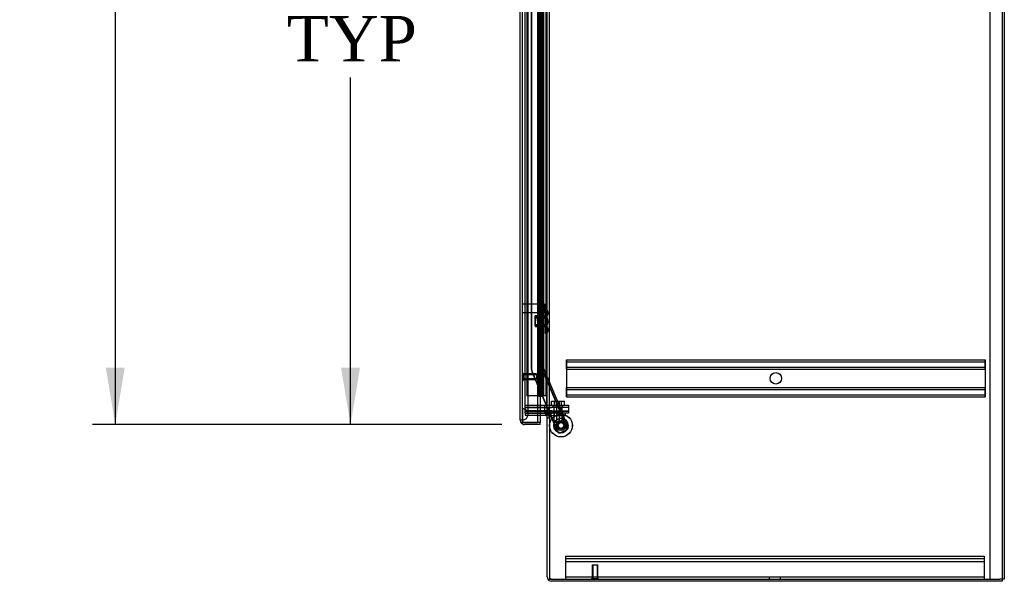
# Model space of a CAD drawing. Header units: inches. Extents: x 1 to 359, y -2 to 239.
# Tile 45 of 53: x 177 to 220, y 58 to 82. Entities that reach past the tile are written whole.
import ezdxf
from ezdxf.enums import TextEntityAlignment as Align
from ezdxf.lldxf.tags import DXFTag

# ---------------------------------------------------------------- set-up
doc = ezdxf.new("R2010")
doc.units = ezdxf.units.IN
doc.header["$MEASUREMENT"] = 0
for name, color, linetype in [('COM53964-3', 7, 'Continuous'), ('COM54746-78', 7, 'Continuous'), ('COM70098', 7, 'Continuous'), ('COM70220', 7, 'Continuous'), ('COM70739-10', 7, 'Continuous'), ('COM70839-6', 7, 'Continuous'), ('COM71196-9', 7, 'Continuous'), ('COM71299-4', 7, 'Continuous'), ('COM71301-4', 7, 'Continuous'), ('Default', 7, 'Continuous'), ('GSK87756', 7, 'Continuous'), ('NTS18147', 7, 'Continuous'), ('NTS86070', 7, 'Continuous'), ('ROL87452', 7, 'Continuous'), ('RVT17786', 7, 'Continuous'), ('SCC180005', 7, 'Continuous'), ('STD26122', 7, 'Continuous'), ('STD26258', 7, 'Continuous'), ('WAF25376', 7, 'Continuous'), ('WAM30038', 7, 'Continuous')]:
    doc.layers.add(name, color=color, linetype=linetype)
doc.styles.add('SEACAD_Times_New_Roman', font='times.ttf')
tags = doc.linetypes.add('HIDDEN2', pattern=[0.1875, 0.125, -0.0625]).pattern_tags.tags
tags[6:7] = [DXFTag(74, 4), DXFTag(75, 0), DXFTag(340, '0'), DXFTag(46, 0.0), DXFTag(50, 0.0), DXFTag(44, 0.0), DXFTag(45, 0.0)]
tags[4:5] = [DXFTag(74, 4), DXFTag(75, 0), DXFTag(340, '0'), DXFTag(46, 0.0), DXFTag(50, 0.0), DXFTag(44, 0.0), DXFTag(45, 0.0)]
doc.dimstyles.new('HAMMOND_(STH_-_540x360)', dxfattribs={"dimtxt": 2, "dimasz": 2.5, "dimexe": 1, "dimexo": 1, "dimgap": 0.5, "dimtad": 0, "dimtih": 1, "dimtoh": 1, "dimzin": 0, "dimdsep": 46, "dimtxsty": 'SEACAD_Times_New_Roman', "dimblk1": '_SE_FILLED', "dimblk2": '_SE_FILLED', "dimsah": 1, "dimcen": 1, "dimadec": 0, "dimazin": 0, "dimtfac": 0.8, "dimtofl": 0, "dimtmove": 0, "dimatfit": 3, "dimfxl": 1, "dimtolj": 1, "dimtzin": 0, "dimarcsym": 0})

# ---------------------------------------------------------------- blocks, each defined once
blk = doc.blocks.new('SE4')
at = {"layer": 'COM53964-3', "color": 7, "linetype": 'HIDDEN2'}
for p, q in [((200.54, 67.472), (200.54, 67.334)), ((200.54, 67.472), (218.915, 67.472)), ((200.541, 67.334), (200.541, 67.472)), ((218.916, 67.472), (218.915, 67.472)), ((218.915, 67.472), (218.915, 67.334)), ((218.916, 67.334), (218.916, 67.472)), ((200.54, 67.377), (218.915, 67.377)), ((200.54, 67.334), (200.54, 65.985)), ((200.54, 67.153), (218.915, 67.153)), ((200.54, 67.058), (218.915, 67.058)), ((200.541, 67.196), (200.541, 67.334)), ((200.541, 67.058), (200.541, 67.196)), ((200.541, 67.058), (200.541, 66.261)), ((218.916, 67.377), (218.915, 67.377)), ((218.915, 67.334), (218.915, 65.985)), ((218.916, 67.153), (218.915, 67.153)), ((218.916, 67.058), (218.915, 67.058)), ((218.916, 67.196), (218.916, 67.334)), ((218.916, 67.058), (218.916, 67.196)), ((218.916, 67.058), (218.916, 66.261)), ((200.54, 66.261), (218.915, 66.261)), ((200.54, 66.166), (218.915, 66.166)), ((200.541, 66.123), (200.541, 66.261)), ((200.541, 65.985), (200.541, 66.123)), ((218.916, 66.261), (218.915, 66.261)), ((218.916, 66.166), (218.915, 66.166)), ((218.916, 66.123), (218.916, 66.261)), ((218.916, 65.985), (218.916, 66.123)), ((200.54, 65.985), (200.54, 65.847)), ((200.54, 65.942), (218.915, 65.942)), ((200.54, 65.847), (218.915, 65.847)), ((200.541, 65.847), (200.541, 65.985)), ((218.915, 65.985), (218.915, 65.847)), ((218.916, 65.942), (218.915, 65.942)), ((218.916, 65.847), (218.915, 65.847)), ((218.916, 65.847), (218.916, 65.985)), ((200.493, 58.853), (200.493, 58.715)), ((200.493, 58.853), (218.868, 58.853)), ((218.868, 58.853), (218.868, 58.715)), ((200.493, 58.758), (218.868, 58.758)), ((200.493, 58.715), (200.493, 57.991)), ((200.493, 58.632), (218.868, 58.632)), ((218.868, 58.715), (218.868, 57.991)), ((200.493, 57.991), (200.493, 57.853)), ((200.493, 57.948), (218.868, 57.948)), ((209.43, 57.948), (209.43, 57.853)), ((209.93, 57.853), (209.93, 57.948)), ((218.868, 57.991), (218.868, 57.853))]:
    blk.add_line(p, q, dxfattribs=at)
for centre in [(209.727, 66.659), (209.728, 66.659)]:
    blk.add_circle(centre, 0.25, dxfattribs=at)
at = {"layer": 'COM54746-78', "color": 7, "linetype": 'HIDDEN2'}
for p, q in [((198.795, 143.897), (198.795, 65.897)), ((199.636, 143.897), (199.636, 65.897)), ((199.35, 142.897), (199.35, 65.897)), ((199.45, 65.897), (199.45, 142.897)), ((199.345, 82.897), (199.345, 81.896)), ((199.389, 82.897), (199.389, 81.896)), ((199.395, 82.897), (199.395, 81.896)), ((199.4, 81.897), (199.4, 82.897)), ((199.441, 81.897), (199.441, 82.897)), ((199.455, 81.896), (199.455, 82.897)), ((199.486, 81.897), (199.486, 82.897)), ((199.535, 81.897), (199.535, 82.897)), ((199.345, 81.898), (199.283, 81.898)), ((199.345, 81.898), (199.389, 81.898)), ((199.345, 81.897), (199.345, 80.897)), ((199.517, 81.898), (199.389, 81.898)), ((199.389, 80.897), (199.389, 81.896)), ((199.395, 80.897), (199.395, 81.896)), ((199.4, 81.897), (199.4, 80.897)), ((199.441, 81.897), (199.441, 80.897)), ((199.455, 80.897), (199.455, 81.896)), ((199.517, 81.896), (199.517, 81.897)), ((199.517, 80.897), (199.517, 81.896)), ((199.526, 81.897), (199.526, 80.897)), ((199.535, 81.897), (199.53, 81.897)), ((199.53, 80.897), (199.53, 81.897)), ((199.535, 80.897), (199.535, 81.897)), ((199.345, 80.897), (199.345, 79.896)), ((199.389, 80.897), (199.389, 79.896)), ((199.395, 80.897), (199.395, 79.896)), ((199.4, 79.897), (199.4, 80.897)), ((199.441, 79.897), (199.441, 80.897)), ((199.455, 79.896), (199.455, 80.897)), ((199.486, 79.897), (199.486, 80.897)), ((199.535, 80.897), (199.53, 80.897)), ((199.535, 79.897), (199.535, 80.897)), ((199.698, 81.049), (199.636, 81.049)), ((199.636, 80.745), (199.698, 80.745)), ((199.345, 79.898), (199.283, 79.898)), ((199.345, 79.898), (199.389, 79.898)), ((199.345, 79.897), (199.345, 78.897)), ((199.517, 79.898), (199.389, 79.898)), ((199.389, 78.897), (199.389, 79.896)), ((199.395, 78.897), (199.395, 79.896)), ((199.4, 79.897), (199.4, 78.897)), ((199.441, 79.897), (199.441, 78.897)), ((199.455, 78.897), (199.455, 79.896)), ((199.517, 79.896), (199.517, 79.897)), ((199.517, 78.897), (199.517, 79.896)), ((199.526, 79.897), (199.526, 78.897)), ((199.535, 79.897), (199.53, 79.897)), ((199.53, 78.897), (199.53, 79.897)), ((199.535, 78.897), (199.535, 79.897)), ((199.345, 78.897), (199.345, 77.896)), ((199.389, 78.897), (199.389, 77.896)), ((199.395, 78.897), (199.395, 77.896)), ((199.4, 77.897), (199.4, 78.897)), ((199.441, 77.897), (199.441, 78.897)), ((199.455, 77.896), (199.455, 78.897)), ((199.486, 77.897), (199.486, 78.897)), ((199.535, 78.897), (199.53, 78.897)), ((199.535, 77.897), (199.535, 78.897)), ((199.345, 77.898), (199.283, 77.898)), ((199.345, 77.898), (199.389, 77.898)), ((199.345, 77.897), (199.345, 76.897)), ((199.517, 77.898), (199.389, 77.898)), ((199.389, 76.897), (199.389, 77.896)), ((199.395, 76.897), (199.395, 77.896)), ((199.4, 77.897), (199.4, 76.897)), ((199.441, 77.897), (199.441, 76.897)), ((199.455, 76.897), (199.455, 77.896)), ((199.517, 77.896), (199.517, 77.897)), ((199.517, 76.897), (199.517, 77.896)), ((199.526, 77.897), (199.526, 76.897)), ((199.535, 77.897), (199.53, 77.897)), ((199.53, 76.897), (199.53, 77.897)), ((199.535, 76.897), (199.535, 77.897)), ((199.345, 76.897), (199.345, 75.896)), ((199.389, 76.897), (199.389, 75.896)), ((199.395, 76.897), (199.395, 75.896)), ((199.4, 75.897), (199.4, 76.897)), ((199.441, 75.897), (199.441, 76.897)), ((199.455, 75.896), (199.455, 76.897)), ((199.486, 75.897), (199.486, 76.897)), ((199.535, 76.897), (199.53, 76.897)), ((199.535, 75.897), (199.535, 76.897)), ((199.345, 75.898), (199.283, 75.898)), ((199.345, 75.898), (199.389, 75.898)), ((199.345, 75.897), (199.345, 74.897)), ((199.517, 75.898), (199.389, 75.898)), ((199.389, 74.897), (199.389, 75.896)), ((199.395, 74.897), (199.395, 75.896)), ((199.4, 75.897), (199.4, 74.897)), ((199.441, 75.897), (199.441, 74.897)), ((199.455, 74.897), (199.455, 75.896)), ((199.517, 75.896), (199.517, 75.897)), ((199.517, 74.897), (199.517, 75.896)), ((199.526, 75.897), (199.526, 74.897)), ((199.535, 75.897), (199.53, 75.897)), ((199.53, 74.897), (199.53, 75.897)), ((199.535, 74.897), (199.535, 75.897)), ((199.345, 74.897), (199.345, 73.896)), ((199.389, 74.897), (199.389, 73.896)), ((199.395, 74.897), (199.395, 73.896)), ((199.4, 73.897), (199.4, 74.897)), ((199.441, 73.897), (199.441, 74.897)), ((199.455, 73.896), (199.455, 74.897)), ((199.486, 73.897), (199.486, 74.897)), ((199.535, 74.897), (199.53, 74.897)), ((199.535, 73.897), (199.535, 74.897)), ((199.698, 75.049), (199.636, 75.049)), ((199.636, 74.745), (199.698, 74.745)), ((199.345, 73.898), (199.283, 73.898)), ((199.345, 73.898), (199.389, 73.898)), ((199.345, 73.897), (199.345, 72.897)), ((199.517, 73.898), (199.389, 73.898)), ((199.389, 72.897), (199.389, 73.896)), ((199.395, 72.897), (199.395, 73.896)), ((199.4, 73.897), (199.4, 72.897)), ((199.441, 73.897), (199.441, 72.897)), ((199.455, 72.897), (199.455, 73.896)), ((199.517, 73.896), (199.517, 73.897)), ((199.517, 72.897), (199.517, 73.896)), ((199.526, 73.897), (199.526, 72.897)), ((199.535, 73.897), (199.53, 73.897)), ((199.53, 72.897), (199.53, 73.897)), ((199.535, 72.897), (199.535, 73.897)), ((199.345, 72.897), (199.345, 71.896)), ((199.389, 72.897), (199.389, 71.896)), ((199.395, 72.897), (199.395, 71.896)), ((199.4, 71.897), (199.4, 72.897)), ((199.441, 71.897), (199.441, 72.897)), ((199.455, 71.896), (199.455, 72.897)), ((199.486, 71.897), (199.486, 72.897)), ((199.535, 72.897), (199.53, 72.897)), ((199.535, 71.897), (199.535, 72.897)), ((199.345, 71.898), (199.283, 71.898)), ((199.345, 71.898), (199.389, 71.898)), ((199.345, 71.897), (199.345, 70.897)), ((199.517, 71.898), (199.389, 71.898)), ((199.389, 70.897), (199.389, 71.896)), ((199.395, 70.897), (199.395, 71.896)), ((199.4, 71.897), (199.4, 70.897)), ((199.441, 71.897), (199.441, 70.897)), ((199.455, 70.897), (199.455, 71.896)), ((199.517, 71.896), (199.517, 71.897)), ((199.517, 70.897), (199.517, 71.896)), ((199.526, 71.897), (199.526, 70.897)), ((199.535, 71.897), (199.53, 71.897)), ((199.53, 70.897), (199.53, 71.897)), ((199.535, 70.897), (199.535, 71.897)), ((199.345, 70.897), (199.345, 69.896)), ((199.389, 70.897), (199.389, 69.896)), ((199.395, 70.897), (199.395, 69.896)), ((199.4, 69.897), (199.4, 70.897)), ((199.441, 69.897), (199.441, 70.897)), ((199.455, 69.896), (199.455, 70.897)), ((199.486, 69.897), (199.486, 70.897)), ((199.535, 70.897), (199.53, 70.897)), ((199.535, 69.897), (199.535, 70.897)), ((199.345, 69.898), (199.283, 69.898)), ((199.345, 69.898), (199.389, 69.898)), ((199.345, 69.897), (199.345, 68.897)), ((199.517, 69.898), (199.389, 69.898)), ((199.389, 68.897), (199.389, 69.896)), ((199.395, 68.897), (199.395, 69.896)), ((199.4, 69.897), (199.4, 68.897)), ((199.441, 69.897), (199.441, 68.897)), ((199.455, 68.897), (199.455, 69.896)), ((199.517, 69.896), (199.517, 69.897)), ((199.517, 68.897), (199.517, 69.896)), ((199.526, 69.897), (199.526, 68.897)), ((199.535, 69.897), (199.53, 69.897)), ((199.53, 68.897), (199.53, 69.897)), ((199.535, 68.897), (199.535, 69.897)), ((199.345, 68.897), (199.345, 67.896)), ((199.389, 68.897), (199.389, 67.896)), ((199.395, 68.897), (199.395, 67.896)), ((199.4, 67.897), (199.4, 68.897)), ((199.441, 67.897), (199.441, 68.897)), ((199.455, 67.896), (199.455, 68.897)), ((199.486, 67.897), (199.486, 68.897)), ((199.535, 68.897), (199.53, 68.897)), ((199.535, 67.897), (199.535, 68.897)), ((199.698, 69.049), (199.636, 69.049)), ((199.636, 68.745), (199.698, 68.745)), ((199.345, 67.898), (199.283, 67.898)), ((199.345, 67.898), (199.389, 67.898)), ((199.345, 67.897), (199.345, 66.897)), ((199.517, 67.898), (199.389, 67.898)), ((199.389, 66.897), (199.389, 67.896)), ((199.395, 66.897), (199.395, 67.896)), ((199.4, 67.897), (199.4, 66.897)), ((199.441, 67.897), (199.441, 66.897)), ((199.455, 66.897), (199.455, 67.896)), ((199.517, 67.896), (199.517, 67.897)), ((199.517, 66.897), (199.517, 67.896)), ((199.526, 67.897), (199.526, 66.897)), ((199.535, 67.897), (199.53, 67.897)), ((199.53, 66.897), (199.53, 67.897)), ((199.535, 66.897), (199.535, 67.897)), ((199.283, 66.897), (199.345, 66.897)), ((199.345, 66.897), (199.345, 65.897)), ((199.389, 66.897), (199.345, 66.897)), ((199.389, 66.897), (199.389, 65.897)), ((199.389, 66.897), (199.517, 66.897)), ((199.395, 66.897), (199.395, 65.897)), ((199.4, 65.897), (199.4, 66.897)), ((199.441, 65.897), (199.441, 66.897)), ((199.455, 65.897), (199.455, 66.897)), ((199.486, 65.897), (199.486, 66.897)), ((199.535, 66.897), (199.53, 66.897)), ((199.535, 65.897), (199.535, 66.897)), ((199.281, 65.897), (198.795, 65.897)), ((199.517, 65.897), (199.526, 65.897))]:
    blk.add_line(p, q, dxfattribs=at)
at = {"layer": 'COM54746-78', "color": 7, "linetype": 'Continuous'}
for p, q in [((199.283, 82.897), (199.283, 81.896)), ((199.517, 81.897), (199.517, 82.897)), ((199.526, 81.897), (199.526, 82.897)), ((199.53, 82.897), (199.53, 81.897)), ((199.486, 81.897), (199.283, 81.897)), ((199.283, 81.897), (199.283, 80.897)), ((199.517, 81.896), (199.283, 81.896)), ((199.486, 81.897), (199.486, 80.897)), ((199.53, 81.897), (199.486, 81.897)), ((199.283, 80.897), (199.283, 79.896)), ((199.486, 80.897), (199.283, 80.897)), ((199.486, 80.897), (199.283, 80.897)), ((199.53, 80.897), (199.486, 80.897)), ((199.517, 79.897), (199.517, 80.897)), ((199.526, 79.897), (199.526, 80.897)), ((199.53, 80.897), (199.53, 79.897)), ((199.486, 79.897), (199.283, 79.897)), ((199.283, 79.897), (199.283, 78.897)), ((199.517, 79.896), (199.283, 79.896)), ((199.486, 79.897), (199.486, 78.897)), ((199.53, 79.897), (199.486, 79.897)), ((199.283, 78.897), (199.283, 77.896)), ((199.486, 78.897), (199.283, 78.897)), ((199.486, 78.897), (199.283, 78.897)), ((199.53, 78.897), (199.486, 78.897)), ((199.517, 77.897), (199.517, 78.897)), ((199.526, 77.897), (199.526, 78.897)), ((199.53, 78.897), (199.53, 77.897)), ((199.486, 77.897), (199.283, 77.897)), ((199.283, 77.897), (199.283, 76.897)), ((199.517, 77.896), (199.283, 77.896)), ((199.486, 77.897), (199.486, 76.897)), ((199.53, 77.897), (199.486, 77.897)), ((199.283, 76.897), (199.283, 75.896)), ((199.486, 76.897), (199.283, 76.897)), ((199.486, 76.897), (199.283, 76.897)), ((199.53, 76.897), (199.486, 76.897)), ((199.517, 75.897), (199.517, 76.897)), ((199.526, 75.897), (199.526, 76.897)), ((199.53, 76.897), (199.53, 75.897)), ((199.486, 75.897), (199.283, 75.897)), ((199.283, 75.897), (199.283, 74.897)), ((199.517, 75.896), (199.283, 75.896)), ((199.486, 75.897), (199.486, 74.897)), ((199.53, 75.897), (199.486, 75.897)), ((199.283, 74.897), (199.283, 73.896)), ((199.486, 74.897), (199.283, 74.897)), ((199.486, 74.897), (199.283, 74.897)), ((199.53, 74.897), (199.486, 74.897)), ((199.517, 73.897), (199.517, 74.897)), ((199.526, 73.897), (199.526, 74.897)), ((199.53, 74.897), (199.53, 73.897)), ((199.486, 73.897), (199.283, 73.897)), ((199.283, 73.897), (199.283, 72.897)), ((199.517, 73.896), (199.283, 73.896)), ((199.486, 73.897), (199.486, 72.897)), ((199.53, 73.897), (199.486, 73.897)), ((199.283, 72.897), (199.283, 71.896)), ((199.486, 72.897), (199.283, 72.897)), ((199.486, 72.897), (199.283, 72.897)), ((199.53, 72.897), (199.486, 72.897)), ((199.517, 71.897), (199.517, 72.897)), ((199.526, 71.897), (199.526, 72.897)), ((199.53, 72.897), (199.53, 71.897)), ((199.486, 71.897), (199.283, 71.897)), ((199.283, 71.897), (199.283, 70.897)), ((199.517, 71.896), (199.283, 71.896)), ((199.486, 71.897), (199.486, 70.897)), ((199.53, 71.897), (199.486, 71.897)), ((199.283, 70.897), (199.283, 69.896)), ((199.486, 70.897), (199.283, 70.897)), ((199.486, 70.897), (199.283, 70.897)), ((199.53, 70.897), (199.486, 70.897)), ((199.517, 69.897), (199.517, 70.897)), ((199.526, 69.897), (199.526, 70.897)), ((199.53, 70.897), (199.53, 69.897)), ((199.486, 69.897), (199.283, 69.897)), ((199.283, 69.897), (199.283, 68.897)), ((199.517, 69.896), (199.283, 69.896)), ((199.486, 69.897), (199.486, 68.897)), ((199.53, 69.897), (199.486, 69.897)), ((199.283, 68.897), (199.283, 67.896)), ((199.486, 68.897), (199.283, 68.897)), ((199.486, 68.897), (199.283, 68.897)), ((199.53, 68.897), (199.486, 68.897)), ((199.517, 67.897), (199.517, 68.897)), ((199.526, 67.897), (199.526, 68.897)), ((199.53, 68.897), (199.53, 67.897)), ((199.486, 67.897), (199.283, 67.897)), ((199.283, 67.897), (199.283, 66.897)), ((199.517, 67.896), (199.283, 67.896)), ((199.486, 67.897), (199.486, 66.897)), ((199.53, 67.897), (199.486, 67.897)), ((199.283, 66.897), (199.283, 65.897)), ((199.486, 66.897), (199.283, 66.897)), ((199.486, 66.897), (199.283, 66.897)), ((199.53, 66.897), (199.486, 66.897)), ((199.517, 65.897), (199.517, 66.897)), ((199.526, 65.897), (199.526, 66.897)), ((199.53, 66.897), (199.53, 65.897)), ((199.283, 65.897), (199.281, 65.897)), ((199.517, 65.897), (199.283, 65.897)), ((199.337, 65.862), (199.337, 65.888)), ((199.337, 65.888), (199.387, 65.888)), ((199.387, 65.862), (199.337, 65.862)), ((199.35, 65.897), (199.35, 65.888)), ((199.412, 65.888), (199.387, 65.888)), ((199.412, 65.862), (199.387, 65.862)), ((199.412, 65.888), (199.462, 65.888)), ((199.462, 65.862), (199.412, 65.862)), ((199.45, 65.888), (199.45, 65.897)), ((199.462, 65.888), (199.462, 65.862)), ((199.53, 65.897), (199.526, 65.897)), ((199.698, 65.897), (199.53, 65.897))]:
    blk.add_line(p, q, dxfattribs=at)
at = {"layer": 'COM70098', "color": 7, "linetype": 'HIDDEN2'}
for p, q in [((198.731, 65.478), (199.88, 65.478)), ((198.731, 65.383), (199.88, 65.383)), ((199.588, 65.383), (199.588, 65.478)), ((199.88, 65.478), (200.63, 65.478)), ((200.63, 65.383), (199.88, 65.383)), ((199.949, 65.478), (199.949, 65.383)), ((200.074, 65.478), (200.074, 65.383)), ((200.262, 65.383), (200.262, 65.478)), ((200.387, 65.383), (200.387, 65.478)), ((200.63, 65.478), (200.63, 65.383)), ((199.88, 65.228), (198.731, 65.228)), ((199.588, 65.133), (199.588, 65.228)), ((199.88, 65.228), (200.63, 65.228)), ((200.63, 65.133), (199.88, 65.133)), ((199.949, 65.228), (199.949, 65.133)), ((200.074, 65.228), (200.074, 65.133)), ((200.262, 65.133), (200.262, 65.228)), ((200.387, 65.133), (200.387, 65.228)), ((200.63, 65.228), (200.63, 65.133))]:
    blk.add_line(p, q, dxfattribs=at)
at = {"layer": 'COM70220', "color": 7, "linetype": 'HIDDEN2'}
for p, q in [((198.607, 65.331), (198.607, 144.391)), ((198.608, 65.331), (198.608, 144.391)), ((198.61, 65.331), (198.61, 144.391)), ((198.856, 65.331), (198.856, 144.391)), ((198.607, 64.832), (198.607, 65.331)), ((198.607, 65.33), (198.608, 65.33)), ((198.608, 64.832), (198.608, 65.331)), ((198.608, 65.33), (198.61, 65.081)), ((198.61, 65.081), (198.61, 65.331)), ((198.856, 65.081), (198.856, 65.331)), ((198.608, 64.832), (198.607, 64.832)), ((198.61, 65.081), (198.608, 64.832))]:
    blk.add_line(p, q, dxfattribs=at)
for start, end in [(0, 90), (270, 0)]:
    blk.add_arc((198.606, 65.081), 0.25, start, end, dxfattribs=at)
at = {"layer": 'COM70739-10', "color": 7, "linetype": 'HIDDEN2'}
blk.add_line((199.668, 144.098), (199.668, 65.478), dxfattribs=at)
at = {"layer": 'COM70839-6', "color": 7, "linetype": 'HIDDEN2'}
for p, q in [((199.454, 67.132), (199.454, 104.035)), ((199.461, 67.132), (199.461, 104.035)), ((199.526, 67.132), (199.526, 104.035)), ((199.533, 67.132), (199.533, 104.035)), ((198.995, 101.774), (198.995, 67.132)), ((199.002, 101.774), (199.002, 67.132)), ((199.526, 70.701), (199.454, 70.701)), ((199.533, 70.701), (199.461, 70.701)), ((199.454, 67.701), (199.526, 67.701)), ((199.461, 67.701), (199.533, 67.701)), ((200.239, 65.261), (199.462, 67.09)), ((200.246, 65.261), (199.47, 67.09)), ((200.305, 65.289), (199.528, 67.118)), ((200.312, 65.289), (199.536, 67.118)), ((199.04, 66.911), (199.794, 65.133)), ((199.047, 66.911), (200.144, 64.326)), ((200.299, 65.304), (200.232, 65.275)), ((200.305, 65.289), (200.239, 65.261)), ((200.306, 65.304), (200.24, 65.275)), ((200.312, 65.289), (200.246, 65.261)), ((199.807, 65.103), (200.137, 64.326)), ((200.262, 65.179), (200.308, 65.199)), ((200.262, 65.179), (200.55, 64.501)), ((200.269, 65.179), (200.489, 64.662)), ((200.308, 65.199), (200.596, 64.52)), ((200.315, 65.199), (200.603, 64.52)), ((200.491, 64.656), (200.557, 64.501)), ((200.55, 64.501), (200.596, 64.52)), ((200.515, 64.377), (200.268, 64.273)), ((200.522, 64.377), (200.276, 64.273))]:
    blk.add_line(p, q, dxfattribs=at)
at = {"layer": 'COM70839-6', "color": 7, "linetype": 'Continuous'}
blk.add_line((199.794, 65.133), (199.807, 65.103), dxfattribs=at)
at = {"layer": 'COM70839-6', "color": 7, "linetype": 'HIDDEN2'}
for centre in [(200.296, 64.59), (200.304, 64.59)]:
    blk.add_circle(centre, 0.129, dxfattribs=at)
for centre, radius, start, end in [((199.562, 67.132), 0.567, 180, 203), ((199.569, 67.132), 0.567, 180, 203), ((199.562, 67.132), 0.108, 180, 203), ((199.569, 67.132), 0.108, 180, 203), ((199.562, 67.132), 0.036, 180, 203), ((199.569, 67.132), 0.036, 180, 203), ((200.476, 64.469), 0.1, 293, 326.4013), ((200.483, 64.469), 0.1, 293, 326.4013), ((200.444, 64.445), 0.119, 344.677, 27.725), ((200.452, 64.445), 0.119, 344.677, 27.725), ((200.229, 64.365), 0.1, 203, 293), ((200.236, 64.365), 0.1, 203, 293)]:
    blk.add_arc(centre, radius, start, end, dxfattribs=at)
for points, knots in [([(200.262, 65.179), (200.261, 65.18), (200.261, 65.182), (200.26, 65.184), (200.26, 65.184), (200.258, 65.187), (200.258, 65.189), (200.256, 65.195), (200.254, 65.199), (200.251, 65.21), (200.249, 65.218), (200.244, 65.24), (200.242, 65.253), (200.239, 65.261)], [0, 0, 0, 0, 0.03125, 0.03125, 0.0625, 0.0625, 0.125, 0.125, 0.25, 0.25, 0.5, 0.5, 1, 1, 1, 1]), ([(200.269, 65.179), (200.269, 65.18), (200.268, 65.182), (200.267, 65.184), (200.267, 65.184), (200.266, 65.187), (200.265, 65.189), (200.263, 65.195), (200.262, 65.199), (200.258, 65.21), (200.256, 65.218), (200.252, 65.24), (200.25, 65.253), (200.246, 65.261)], [0, 0, 0, 0, 0.03125, 0.03125, 0.0625, 0.0625, 0.125, 0.125, 0.25, 0.25, 0.5, 0.5, 1, 1, 1, 1]), ([(200.308, 65.199), (200.307, 65.201), (200.306, 65.205), (200.304, 65.211), (200.303, 65.217), (200.301, 65.23), (200.302, 65.246), (200.304, 65.259), (200.305, 65.267), (200.306, 65.273), (200.306, 65.279), (200.306, 65.285), (200.305, 65.288), (200.305, 65.289)], [0, 0, 0, 0, 0.049102, 0.098523, 0.149018, 0.200844, 0.426475, 0.554365, 0.622319, 0.692911, 0.79099, 0.893216, 1, 1, 1, 1]), ([(200.596, 64.52), (200.596, 64.519), (200.597, 64.518), (200.598, 64.516), (200.598, 64.516), (200.599, 64.513), (200.599, 64.511), (200.601, 64.505), (200.601, 64.501), (200.602, 64.488), (200.601, 64.479), (200.596, 64.461), (200.591, 64.452), (200.578, 64.433), (200.569, 64.423), (200.559, 64.414)], [0, 0, 0, 0, 0.03125, 0.03125, 0.0625, 0.0625, 0.125, 0.125, 0.25, 0.25, 0.5, 0.5, 0.75, 0.75, 1, 1, 1, 1]), ([(200.603, 64.52), (200.604, 64.519), (200.604, 64.518), (200.605, 64.516), (200.605, 64.516), (200.606, 64.513), (200.607, 64.511), (200.608, 64.505), (200.609, 64.501), (200.61, 64.488), (200.609, 64.479), (200.603, 64.461), (200.598, 64.452), (200.585, 64.433), (200.576, 64.423), (200.566, 64.414)], [0, 0, 0, 0, 0.03125, 0.03125, 0.0625, 0.0625, 0.125, 0.125, 0.25, 0.25, 0.5, 0.5, 0.75, 0.75, 1, 1, 1, 1])]:
    blk.add_open_spline(points, degree=3, knots=knots, dxfattribs=at)
at = {"layer": 'COM71196-9', "color": 7, "linetype": 'Continuous'}
for p, q in [((198.511, 64.821), (198.511, 144.973)), ((199.281, 64.726), (199.281, 145.068)), ((199.386, 65.038), (199.386, 64.726)), ((198.536, 64.726), (198.701, 64.726)), ((198.701, 64.726), (198.536, 64.726)), ((199.386, 64.726), (198.701, 64.726)), ((198.701, 64.726), (199.281, 64.726)), ((199.386, 64.631), (198.701, 64.631)), ((199.386, 64.726), (199.281, 64.726)), ((199.386, 64.631), (199.386, 64.726))]:
    blk.add_line(p, q, dxfattribs=at)
at = {"layer": 'COM71196-9', "color": 7, "linetype": 'HIDDEN2'}
for p, q in [((198.606, 64.821), (198.606, 144.973)), ((199.386, 144.538), (199.386, 65.038)), ((198.606, 64.821), (198.511, 64.821))]:
    blk.add_line(p, q, dxfattribs=at)
at = {"layer": 'COM71196-9', "color": 7, "linetype": 'Continuous'}
for start, end in [(180, 210), (210, 270)]:
    blk.add_arc((198.701, 64.821), 0.19, start, end, dxfattribs=at)
at = {"layer": 'COM71196-9', "color": 7, "linetype": 'HIDDEN2'}
blk.add_arc((198.701, 64.821), 0.095, 180, 270, dxfattribs=at)
at = {"layer": 'COM71196-9', "color": 7, "linetype": 'Continuous'}
blk.add_ellipse((198.701, 64.821), major_axis=(0.19, 0), ratio=0.999171, start_param=3.141593, end_param=3.665191, dxfattribs=at)
at = {"layer": 'COM71196-9', "color": 7, "linetype": 'HIDDEN2'}
blk.add_ellipse((198.701, 64.821), major_axis=(0.095, 0), ratio=0.999171, start_param=3.141593, end_param=4.712389, dxfattribs=at)
at = {"layer": 'COM71299-4', "color": 7, "linetype": 'HIDDEN2'}
for p, q in [((198.731, 65.133), (198.731, 65.038)), ((198.731, 65.038), (199.281, 65.038)), ((199.622, 65.036), (199.642, 65.129)), ((199.698, 64.928), (199.793, 64.928))]:
    blk.add_line(p, q, dxfattribs=at)
at = {"layer": 'COM71299-4', "color": 7, "linetype": 'Continuous'}
for p, q in [((199.281, 65.038), (199.603, 65.038)), ((199.698, 57.948), (199.698, 65.103)), ((199.793, 65.103), (199.698, 65.103)), ((219.663, 57.758), (199.888, 57.758)), ((219.663, 57.853), (219.663, 57.758))]:
    blk.add_line(p, q, dxfattribs=at)
for centre, radius, start, end in [((199.603, 64.943), 0.19, 57.3631, 90), ((199.603, 64.943), 0.095, 0, 90), ((199.888, 57.948), 0.19, 180, 270)]:
    blk.add_arc(centre, radius, start, end, dxfattribs=at)
at = {"layer": 'COM71299-4', "color": 7, "linetype": 'HIDDEN2'}
for centre, radius, start, end in [((199.603, 64.943), 0.19, 0, 57.3631), ((199.888, 57.948), 0.095, 180, 270)]:
    blk.add_arc(centre, radius, start, end, dxfattribs=at)
at = {"layer": 'COM71301-4', "color": 7, "linetype": 'HIDDEN2'}
for p, q in [((219.133, 57.853), (219.133, 147.723)), ((219.663, 147.723), (219.663, 57.853)), ((198.731, 65.133), (198.731, 144.443)), ((199.793, 65.133), (199.793, 144.443)), ((198.731, 65.133), (199.281, 65.133))]:
    blk.add_line(p, q, dxfattribs=at)
at = {"layer": 'COM71301-4', "color": 7, "linetype": 'Continuous'}
for p, q in [((219.758, 147.723), (219.758, 57.853)), ((199.698, 65.133), (199.698, 144.443)), ((199.281, 65.133), (199.603, 65.133)), ((199.603, 65.133), (199.698, 65.133)), ((199.888, 65.133), (199.698, 65.133)), ((199.888, 65.103), (199.793, 65.103)), ((199.793, 65.103), (199.793, 57.853)), ((199.888, 65.133), (199.888, 65.103)), ((199.793, 57.853), (219.568, 57.853)), ((219.758, 57.853), (219.568, 57.853))]:
    blk.add_line(p, q, dxfattribs=at)
at = {"layer": 'GSK87756', "color": 7, "linetype": 'HIDDEN2'}
for p, q in [((198.731, 65.399), (199.88, 65.399)), ((199.588, 65.211), (199.588, 65.399)), ((199.88, 65.399), (200.63, 65.399)), ((199.981, 65.399), (199.981, 65.211)), ((200.106, 65.399), (200.106, 65.211)), ((200.231, 65.211), (200.231, 65.399)), ((200.356, 65.211), (200.356, 65.399)), ((200.63, 65.399), (200.63, 65.211)), ((198.731, 65.211), (199.88, 65.211)), ((200.63, 65.211), (199.88, 65.211))]:
    blk.add_line(p, q, dxfattribs=at)
at = {"layer": 'NTS18147', "color": 7, "linetype": 'HIDDEN2'}
for p, q in [((199.661, 69.682), (199.598, 69.681)), ((199.598, 69.677), (199.598, 69.681)), ((199.598, 69.677), (199.6, 69.488)), ((199.598, 69.677), (199.661, 69.677)), ((199.613, 69.644), (199.613, 69.64)), ((199.676, 69.644), (199.613, 69.644)), ((199.613, 69.64), (199.613, 69.451)), ((199.613, 69.64), (199.676, 69.639)), ((199.661, 69.682), (199.661, 69.677)), ((199.662, 69.623), (199.661, 69.677)), ((199.662, 69.623), (199.663, 69.489)), ((199.676, 69.639), (199.676, 69.644)), ((199.676, 69.585), (199.676, 69.639)), ((199.676, 69.585), (199.676, 69.45)), ((199.725, 69.529), (199.724, 69.584)), ((199.601, 69.401), (199.164, 69.397)), ((199.168, 68.957), (199.164, 69.397)), ((199.164, 69.364), (199.665, 69.369)), ((199.665, 69.338), (199.164, 69.333)), ((199.175, 69.366), (199.173, 68.926)), ((199.174, 69.334), (199.675, 69.331)), ((199.675, 69.3), (199.174, 69.303)), ((199.612, 69.364), (199.175, 69.366)), ((199.663, 69.489), (199.6, 69.488)), ((199.6, 69.488), (199.602, 69.37)), ((199.602, 69.37), (199.665, 69.371)), ((199.602, 69.37), (199.606, 68.993)), ((199.612, 69.333), (199.61, 68.955)), ((199.613, 69.451), (199.612, 69.333)), ((199.612, 69.333), (199.675, 69.333)), ((199.676, 69.45), (199.613, 69.451)), ((199.665, 69.371), (199.663, 69.489)), ((199.665, 69.371), (199.669, 68.993)), ((199.675, 69.333), (199.673, 68.955)), ((199.675, 69.333), (199.676, 69.45)), ((199.738, 69.49), (199.738, 69.545)), ((199.168, 69.02), (199.668, 69.025)), ((199.168, 68.989), (199.668, 68.994)), ((199.168, 68.957), (199.606, 68.961)), ((199.173, 68.99), (199.673, 68.987)), ((199.173, 68.959), (199.673, 68.956)), ((199.173, 68.926), (199.61, 68.924)), ((199.606, 68.993), (199.607, 68.875)), ((199.669, 68.993), (199.606, 68.993)), ((199.607, 68.875), (199.609, 68.686)), ((199.607, 68.875), (199.67, 68.875)), ((199.61, 68.838), (199.609, 68.649)), ((199.61, 68.955), (199.61, 68.838)), ((199.673, 68.955), (199.61, 68.955)), ((199.61, 68.838), (199.673, 68.837)), ((199.67, 68.875), (199.669, 68.993)), ((199.67, 68.875), (199.671, 68.741)), ((199.671, 68.741), (199.672, 68.687)), ((199.673, 68.837), (199.672, 68.703)), ((199.673, 68.837), (199.673, 68.955)), ((199.733, 68.782), (199.732, 68.836)), ((199.734, 68.743), (199.734, 68.797)), ((199.672, 68.687), (199.609, 68.686)), ((199.609, 68.686), (199.609, 68.681)), ((199.609, 68.681), (199.672, 68.682)), ((199.609, 68.644), (199.609, 68.649)), ((199.672, 68.649), (199.609, 68.649)), ((199.609, 68.644), (199.672, 68.644)), ((199.672, 68.703), (199.672, 68.649)), ((199.672, 68.682), (199.672, 68.687)), ((199.672, 68.649), (199.672, 68.644))]:
    blk.add_line(p, q, dxfattribs=at)
for centre, start, end in [((199.41, 69.179), 324.224, 36.9563), ((199.418, 69.145), 323.3634, 36.0957)]:
    blk.add_arc(centre, 0.318, start, end, dxfattribs=at)
for centre, major_axis in [((199.406, 69.58), (-0.318, -0.003)), ((199.407, 69.526), (-0.318, -0.003)), ((199.419, 69.492), (-0.318, 0.002)), ((199.42, 69.546), (-0.318, 0.002)), ((199.414, 68.833), (-0.318, -0.003)), ((199.414, 68.778), (-0.318, -0.003)), ((199.416, 68.799), (-0.318, 0.002)), ((199.416, 68.744), (-0.318, 0.002))]:
    blk.add_ellipse(centre, major_axis=major_axis, ratio=0.5, start_param=2.506883, end_param=3.776302, dxfattribs=at)
at = {"layer": 'NTS86070', "color": 7, "linetype": 'HIDDEN2'}
for p, q in [((199.856, 65.133), (199.856, 65.033)), ((199.856, 65.033), (200.356, 65.033)), ((199.959, 65.163), (199.959, 65.133)), ((200.242, 65.173), (199.969, 65.173)), ((199.981, 65.173), (199.981, 65.033)), ((199.981, 65.133), (199.981, 65.033)), ((200.005, 65.173), (200.005, 65.033)), ((200.084, 65.163), (200.084, 65.133)), ((200.106, 65.173), (200.106, 65.033)), ((200.13, 65.173), (200.13, 65.033)), ((200.206, 65.033), (200.206, 65.173)), ((200.231, 65.173), (200.231, 65.033)), ((200.367, 65.173), (200.244, 65.173)), ((200.252, 65.133), (200.252, 65.163)), ((200.331, 65.033), (200.331, 65.173)), ((200.354, 65.033), (200.481, 65.033)), ((200.356, 65.173), (200.356, 65.033)), ((200.356, 65.133), (200.356, 65.033)), ((200.377, 65.133), (200.377, 65.163)), ((200.481, 65.133), (200.481, 65.033))]:
    blk.add_line(p, q, dxfattribs=at)
for centre, start, end in [((199.969, 65.163), 90, 180), ((200.094, 65.163), 90, 180), ((200.242, 65.163), 0, 90), ((200.367, 65.163), 0, 90)]:
    blk.add_arc(centre, 0.01, start, end, dxfattribs=at)
at = {"layer": 'ROL87452', "color": 7, "linetype": 'HIDDEN2'}
for centre, radius in [((200.296, 64.59), 0.5), ((200.304, 64.59), 0.5), ((200.296, 64.59), 0.206), ((200.304, 64.59), 0.206)]:
    blk.add_circle(centre, radius, dxfattribs=at)
at = {"layer": 'RVT17786', "color": 7, "linetype": 'HIDDEN2'}
for centre, radius in [((200.296, 64.59), 0.217), ((200.304, 64.59), 0.217), ((200.296, 64.59), 0.125), ((200.304, 64.59), 0.125)]:
    blk.add_circle(centre, radius, dxfattribs=at)
at = {"layer": 'SCC180005', "color": 7, "linetype": 'HIDDEN2'}
for p, q in [((199.89, 65.652), (200.106, 65.652)), ((199.89, 65.478), (199.89, 65.652)), ((199.983, 65.478), (199.983, 64.728)), ((200.015, 65.478), (200.015, 65.652)), ((200.106, 65.652), (200.322, 65.652)), ((200.106, 65.478), (200.106, 65.652)), ((200.108, 65.478), (200.108, 64.728)), ((200.229, 64.728), (200.229, 65.478)), ((200.231, 65.478), (200.231, 65.652)), ((200.322, 65.478), (200.322, 65.652)), ((200.322, 65.652), (200.447, 65.652)), ((200.354, 64.728), (200.354, 65.478)), ((200.447, 65.478), (200.447, 65.652)), ((200.229, 64.728), (199.983, 64.728)), ((200.354, 64.728), (200.231, 64.728))]:
    blk.add_line(p, q, dxfattribs=at)
at = {"layer": 'STD26122', "color": 7, "linetype": 'HIDDEN2'}
for p, q in [((199.571, 69.911), (198.606, 69.911)), ((199.571, 69.911), (199.571, 69.541)), ((199.606, 69.876), (199.571, 69.911)), ((199.606, 69.576), (199.606, 69.876)), ((198.606, 69.541), (199.571, 69.541)), ((199.571, 69.541), (199.606, 69.576))]:
    blk.add_line(p, q, dxfattribs=at)
at = {"layer": 'STD26258', "color": 7, "linetype": 'HIDDEN2'}
for p, q in [((198.637, 66.882), (198.606, 66.882)), ((198.606, 66.57), (198.637, 66.57)), ((198.637, 66.882), (198.637, 66.57)), ((199.231, 66.851), (198.637, 66.851)), ((199.231, 66.82), (198.637, 66.82)), ((199.231, 66.631), (198.637, 66.631)), ((198.637, 66.601), (199.231, 66.601)), ((199.231, 66.851), (199.231, 66.601)), ((201.668, 58.478), (201.918, 58.478)), ((201.668, 58.478), (201.668, 57.884)), ((201.698, 58.478), (201.698, 57.884)), ((201.887, 58.478), (201.887, 57.884)), ((201.918, 57.884), (201.918, 58.478)), ((201.636, 57.884), (201.949, 57.884)), ((201.636, 57.884), (201.636, 57.853)), ((201.949, 57.853), (201.949, 57.884))]:
    blk.add_line(p, q, dxfattribs=at)
at = {"layer": 'WAF25376', "color": 7, "linetype": 'HIDDEN2'}
for centre, radius in [((200.296, 64.59), 0.315), ((200.296, 64.59), 0.14), ((200.304, 64.59), 0.14)]:
    blk.add_circle(centre, radius, dxfattribs=at)
for start, end in [(0, 326.393), (341.3254, 0)]:
    blk.add_arc((200.304, 64.59), 0.315, start, end, dxfattribs=at)
at = {"layer": 'WAM30038', "color": 7, "linetype": 'HIDDEN2'}
for p, q in [((199.364, 69.353), (199.363, 69.407)), ((199.363, 69.407), (199.364, 69.353)), ((199.379, 69.389), (199.363, 69.407)), ((199.408, 69.381), (199.364, 69.353)), ((199.364, 69.353), (199.408, 69.381)), ((199.364, 69.328), (199.409, 69.357)), ((199.409, 69.357), (199.364, 69.328)), ((199.364, 69.353), (199.38, 69.34)), ((199.38, 69.34), (199.364, 69.353)), ((199.365, 69.196), (199.364, 69.328)), ((199.38, 69.315), (199.364, 69.328)), ((199.364, 69.328), (199.365, 69.196)), ((199.364, 69.328), (199.38, 69.315)), ((199.41, 69.197), (199.365, 69.196)), ((199.366, 69.161), (199.411, 69.162)), ((199.367, 69.03), (199.366, 69.161)), ((199.366, 69.161), (199.367, 69.03)), ((199.373, 69.163), (199.374, 69.294)), ((199.374, 69.294), (199.373, 69.163)), ((199.418, 69.163), (199.373, 69.163)), ((199.374, 69.319), (199.374, 69.374)), ((199.374, 69.374), (199.374, 69.319)), ((199.39, 69.356), (199.374, 69.374)), ((199.419, 69.347), (199.374, 69.319)), ((199.374, 69.294), (199.419, 69.322)), ((199.374, 69.319), (199.39, 69.306)), ((199.39, 69.306), (199.374, 69.319)), ((199.39, 69.282), (199.374, 69.294)), ((199.38, 69.34), (199.379, 69.389)), ((199.379, 69.389), (199.38, 69.34)), ((199.38, 69.34), (199.445, 69.382)), ((199.445, 69.382), (199.38, 69.34)), ((199.445, 69.357), (199.38, 69.315)), ((199.38, 69.315), (199.445, 69.357)), ((199.381, 69.196), (199.38, 69.315)), ((199.38, 69.315), (199.381, 69.196)), ((199.383, 69.043), (199.382, 69.162)), ((199.382, 69.162), (199.383, 69.043)), ((199.389, 69.163), (199.39, 69.282)), ((199.39, 69.282), (199.389, 69.163)), ((199.39, 69.306), (199.39, 69.356)), ((199.39, 69.356), (199.39, 69.306)), ((199.39, 69.306), (199.455, 69.347)), ((199.455, 69.322), (199.39, 69.282)), ((199.41, 69.197), (199.446, 69.197)), ((199.411, 69.162), (199.447, 69.162)), ((199.418, 69.163), (199.454, 69.162)), ((199.451, 69.387), (199.422, 69.387)), ((199.45, 69.555), (199.426, 69.554)), ((199.426, 69.554), (199.433, 68.805)), ((199.451, 69.466), (199.427, 69.465)), ((199.462, 69.352), (199.432, 69.352)), ((199.435, 68.77), (199.439, 69.52)), ((199.462, 69.431), (199.438, 69.431)), ((199.463, 69.52), (199.439, 69.52)), ((199.45, 69.555), (199.457, 68.805)), ((199.459, 68.77), (199.463, 69.52)), ((199.367, 69.03), (199.383, 69.043)), ((199.383, 69.043), (199.367, 69.03)), ((199.412, 69.002), (199.367, 69.03)), ((199.367, 69.03), (199.412, 69.002)), ((199.383, 69.018), (199.367, 69.005)), ((199.367, 69.005), (199.383, 69.018)), ((199.368, 68.951), (199.367, 69.005)), ((199.367, 69.005), (199.413, 68.977)), ((199.367, 69.005), (199.368, 68.951)), ((199.413, 68.977), (199.367, 69.005)), ((199.368, 68.951), (199.384, 68.969)), ((199.372, 68.996), (199.373, 69.128)), ((199.373, 69.128), (199.372, 68.996)), ((199.372, 68.996), (199.388, 69.009)), ((199.417, 68.968), (199.372, 68.996)), ((199.388, 68.984), (199.372, 68.972)), ((199.372, 68.917), (199.372, 68.972)), ((199.372, 68.972), (199.417, 68.943)), ((199.372, 68.972), (199.372, 68.917)), ((199.372, 68.917), (199.388, 68.935)), ((199.373, 69.128), (199.418, 69.128)), ((199.383, 69.043), (199.448, 69.002)), ((199.448, 69.002), (199.383, 69.043)), ((199.384, 68.969), (199.383, 69.018)), ((199.449, 68.978), (199.383, 69.018)), ((199.383, 69.018), (199.384, 68.969)), ((199.383, 69.018), (199.449, 68.978)), ((199.388, 69.009), (199.389, 69.128)), ((199.389, 69.128), (199.388, 69.009)), ((199.388, 69.009), (199.453, 68.968)), ((199.388, 68.935), (199.388, 68.984)), ((199.453, 68.943), (199.388, 68.984)), ((199.388, 68.984), (199.388, 68.935)), ((199.418, 69.128), (199.454, 69.127)), ((199.426, 68.972), (199.456, 68.973)), ((199.426, 68.972), (199.426, 68.972)), ((199.431, 68.938), (199.46, 68.938)), ((199.431, 68.938), (199.431, 68.938)), ((199.433, 68.894), (199.457, 68.894)), ((199.433, 68.805), (199.457, 68.805)), ((199.435, 68.77), (199.459, 68.77)), ((199.436, 68.859), (199.46, 68.859))]:
    blk.add_line(p, q, dxfattribs=at)
for centre, radius, start, end in [((198.836, 70.076), 0.85, 312.296, 314.0395), ((198.833, 70.079), 0.854, 312.3, 314.0354), ((199.412, 69.179), 0.0181, 2.362, 93.6632), ((199.411, 69.18), 0.0182, 267.751, 358.5844), ((199.419, 69.145), 0.0181, 1.5014, 92.8026), ((198.857, 70.051), 0.85, 311.4354, 313.1789), ((198.854, 70.054), 0.854, 311.4394, 313.1748), ((198.852, 68.268), 0.854, 47.1449, 48.8803), ((199.419, 69.146), 0.0182, 266.8905, 357.7238)]:
    blk.add_arc(centre, radius, start, end, dxfattribs=at)
for points, knots in [([(199.363, 69.407), (199.376, 69.419), (199.389, 69.43), (199.401, 69.442), (199.404, 69.444), (199.406, 69.446), (199.408, 69.448)], [0, 0, 0, 0, 0.858552, 0.858552, 0.858552, 1, 1, 1, 1]), ([(199.374, 69.374), (199.387, 69.385), (199.4, 69.396), (199.413, 69.408), (199.415, 69.41), (199.417, 69.412), (199.419, 69.413)], [0, 0, 0, 0, 0.858552, 0.858552, 0.858552, 1, 1, 1, 1]), ([(199.444, 69.448), (199.442, 69.447), (199.441, 69.445), (199.439, 69.444), (199.419, 69.426), (199.399, 69.407), (199.379, 69.389)], [0, 0, 0, 0, 0.073129, 0.073129, 0.073129, 1, 1, 1, 1]), ([(199.455, 69.413), (199.454, 69.412), (199.452, 69.41), (199.451, 69.409), (199.43, 69.391), (199.41, 69.373), (199.39, 69.356)], [0, 0, 0, 0, 0.073129, 0.073129, 0.073129, 1, 1, 1, 1]), ([(199.422, 69.387), (199.422, 69.387), (199.421, 69.387), (199.417, 69.386), (199.413, 69.384), (199.408, 69.381)], [0.4389304, 0.4389304, 0.4389304, 0.4389304, 0.5, 0.5, 1, 1, 1, 1]), ([(199.409, 69.357), (199.411, 69.358), (199.413, 69.36), (199.417, 69.363), (199.419, 69.365), (199.423, 69.37), (199.424, 69.372), (199.427, 69.377), (199.428, 69.38), (199.427, 69.382)], [0, 0, 0, 0, 0.25, 0.25, 0.5, 0.5, 0.75, 0.75, 1, 1, 1, 1]), ([(199.419, 69.322), (199.421, 69.324), (199.423, 69.325), (199.427, 69.329), (199.429, 69.331), (199.433, 69.335), (199.435, 69.338), (199.437, 69.343), (199.438, 69.345), (199.438, 69.347)], [0, 0, 0, 0, 0.25, 0.25, 0.5, 0.5, 0.75, 0.75, 1, 1, 1, 1]), ([(199.413, 68.911), (199.411, 68.913), (199.409, 68.915), (199.407, 68.917), (199.394, 68.928), (199.381, 68.939), (199.368, 68.951)], [0, 0, 0, 0, 0.141448, 0.141448, 0.141448, 1, 1, 1, 1]), ([(199.417, 68.877), (199.415, 68.879), (199.413, 68.881), (199.41, 68.883), (199.398, 68.894), (199.385, 68.906), (199.372, 68.917)], [0, 0, 0, 0, 0.141448, 0.141448, 0.141448, 1, 1, 1, 1]), ([(199.384, 68.969), (199.404, 68.951), (199.424, 68.933), (199.445, 68.916), (199.446, 68.914), (199.448, 68.913), (199.449, 68.911)], [0, 0, 0, 0, 0.926871, 0.926871, 0.926871, 1, 1, 1, 1]), ([(199.388, 68.935), (199.408, 68.917), (199.428, 68.899), (199.448, 68.881), (199.45, 68.88), (199.451, 68.878), (199.453, 68.877)], [0, 0, 0, 0, 0.926871, 0.926871, 0.926871, 1, 1, 1, 1]), ([(199.432, 68.977), (199.432, 68.979), (199.431, 68.982), (199.428, 68.987), (199.427, 68.989), (199.421, 68.996), (199.417, 68.999), (199.412, 69.002)], [0, 0, 0, 0, 0.25, 0.25, 0.5, 0.5, 1, 1, 1, 1]), ([(199.413, 68.977), (199.415, 68.976), (199.417, 68.975), (199.421, 68.973), (199.423, 68.973), (199.425, 68.972), (199.426, 68.972), (199.426, 68.972)], [0, 0, 0, 0, 0.25, 0.25, 0.5, 0.5, 0.5626015, 0.5626015, 0.5626015, 0.5626015]), ([(199.436, 68.943), (199.436, 68.945), (199.435, 68.948), (199.433, 68.952), (199.431, 68.955), (199.426, 68.961), (199.421, 68.965), (199.417, 68.968)], [0, 0, 0, 0, 0.25, 0.25, 0.5, 0.5, 1, 1, 1, 1]), ([(199.417, 68.943), (199.419, 68.942), (199.421, 68.941), (199.425, 68.939), (199.427, 68.938), (199.43, 68.938), (199.43, 68.938), (199.431, 68.938)], [0, 0, 0, 0, 0.25, 0.25, 0.5, 0.5, 0.5626015, 0.5626015, 0.5626015, 0.5626015]), ([(199.436, 68.859), (199.436, 68.859), (199.435, 68.86), (199.432, 68.862), (199.431, 68.864), (199.425, 68.869), (199.421, 68.873), (199.417, 68.877)], [0, 0, 0, 0, 0.25, 0.25, 0.5, 0.5, 1, 1, 1, 1])]:
    blk.add_open_spline(points, degree=3, knots=knots, dxfattribs=at)
blk = doc.blocks.new('DMBLK149')
at = {"layer": 'Default', "linetype": 'Continuous', "transparency": 16777216}
for points in [[(180.319, 142.663), (181.153, 142.663), (180.736, 145.163)], [(180.319, 67.131), (180.736, 64.631), (181.153, 67.131)]]:
    blk.add_hatch(color=7, dxfattribs=at).paths.add_polyline_path(points)
at = {"layer": 'Default', "color": 7, "linetype": 'Continuous', "transparency": 16777216}
for p, q in [((197.701, 145.163), (179.736, 145.163)), ((180.736, 145.163), (180.736, 106.597)), ((180.736, 100.197), (180.736, 64.631)), ((197.701, 64.631), (179.736, 64.631))]:
    blk.add_line(p, q, dxfattribs=at)
at = {"layer": 'Default', "color": 7, "linetype": 'Continuous', "transparency": 16777216, "style": 'SEACAD_Times_New_Roman'}
for s, p in [('80.53', (177.324, 105.897)), ('DOOR', (176.542, 102.897))]:
    blk.add_text(s, height=2, dxfattribs=at).set_placement(p, align=Align.TOP_LEFT)
blk = doc.blocks.new('_SE_FILLED')
at = {"color": 0}
blk.add_line((0, 0), (-1, 0), dxfattribs=at)
blk.add_solid([(0, 0), (-1, -0.1665), (-1, 0.1665), (0, 0)], dxfattribs=at)
blk = doc.blocks.new('DMBLK161')
at = {"layer": 'Default', "linetype": 'Continuous', "transparency": 16777216}
for points in [[(190.647, 101.978), (191.48, 101.978), (191.063, 104.478)], [(190.647, 67.131), (191.063, 64.631), (191.48, 67.131)]]:
    blk.add_hatch(color=7, dxfattribs=at).paths.add_polyline_path(points)
at = {"layer": 'Default', "color": 7, "linetype": 'Continuous', "transparency": 16777216}
for p, q in [((197.076, 104.478), (190.063, 104.478)), ((191.063, 86.255), (191.063, 104.478)), ((191.063, 64.631), (191.063, 79.855)), ((197.701, 64.631), (190.063, 64.631))]:
    blk.add_line(p, q, dxfattribs=at)
at = {"layer": 'Default', "color": 7, "linetype": 'Continuous', "transparency": 16777216, "style": 'SEACAD_Times_New_Roman'}
for s, p in [('39.85', (187.651, 85.555)), ('TYP', (188.267, 82.555))]:
    blk.add_text(s, height=2, dxfattribs=at).set_placement(p, align=Align.TOP_LEFT)

msp = doc.modelspace()

# ---------------------------------------------------------------- block references
at = {"layer": 'Default'}
msp.add_blockref('SE4', (0, 0), dxfattribs=at)

# ---------------------------------------------------------------- dimensions: what is measured, and where the dimension line sits
at = {"layer": 'Default', "color": 7, "linetype": 'Continuous'}
for base, p1, p2, angle, text, picture, middle, dimtype in [((180.736, 145.163), (198.701, 145.163), (198.701, 64.631), 270, '\\A1;<>\\PDOOR', 'DMBLK149', (180.736, 104.897), 161), ((191.063, 104.478), (198.701, 64.631), (198.076, 104.478), 90, '\\A1;<>\\PTYP', 'DMBLK161', (191.063, 84.555), 160)]:
    dim = msp.add_linear_dim(base=base, p1=p1, p2=p2, angle=angle, text=text, dimstyle='HAMMOND_(STH_-_540x360)', dxfattribs=at)
    dim.commit()
    dim.dimension.update_dxf_attribs({"geometry": picture, "text_midpoint": middle, "dimtype": dimtype})

doc.saveas('drawing.dxf')
